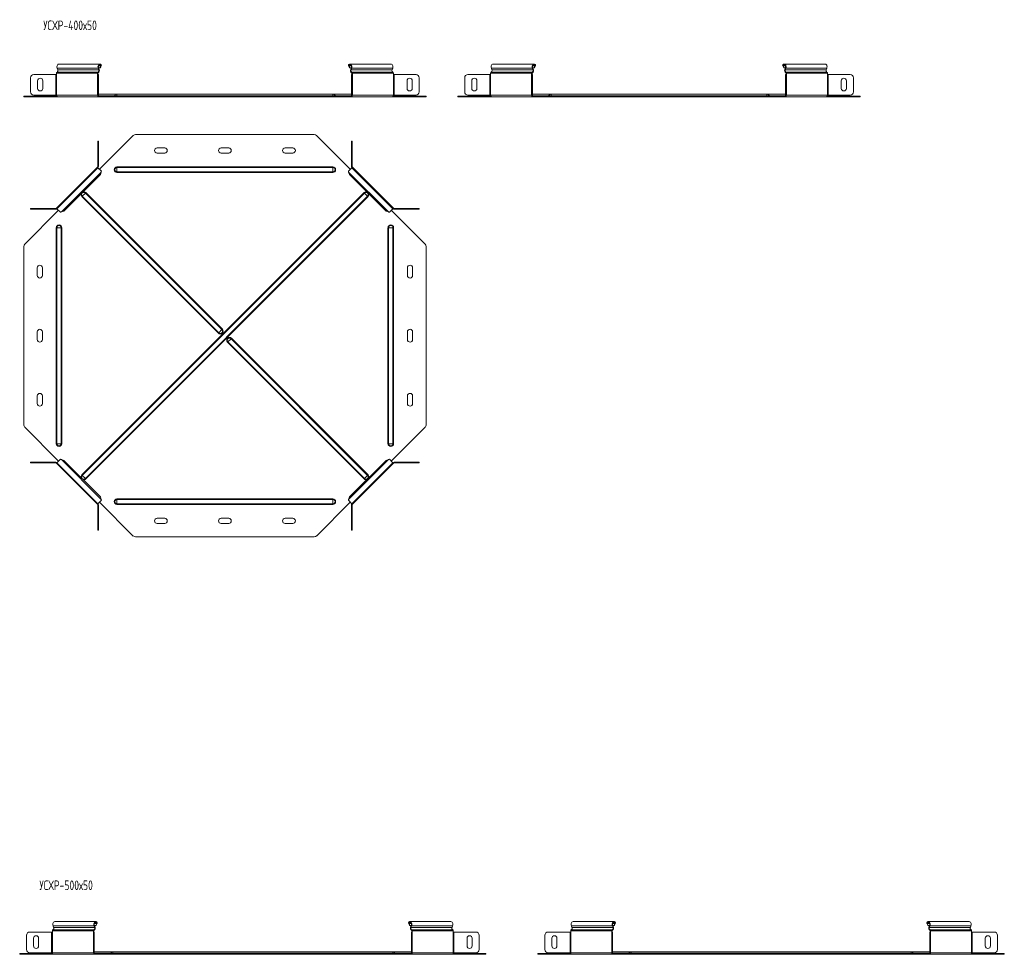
# Model space of a CAD drawing. Header units: millimetres. Extents: x -209 to 1502, y -8151 to 292.
# Tile 2 of 7: x -175 to 1363, y -5811 to -4353. Entities that reach past the tile are written whole.
import ezdxf

# ---------------------------------------------------------------- set-up
doc = ezdxf.new("R2010")
doc.units = ezdxf.units.MM
doc.styles.add('SLDTEXTSTYLE3', font='TXT', dxfattribs={"width": 0.7, "bigfont": 'bigfont'})

msp = doc.modelspace()

# ---------------------------------------------------------------- linework, layer by layer
at = {"color": 7, "linetype": 'Continuous', "lineweight": 15}
for p, q in [((-49.2, -4421.9), (-113.3, -4421.9)), ((-48, -4424.7), (-49.4, -4428)), ((-47.3, -4424.2), (-48.7, -4427.5)), ((-48, -4424.7), (-47.3, -4424.2)), ((-47.1, -4423.1), (-47.5, -4423.8)), ((338.7, -4423.1), (339.2, -4423.8)), ((339.6, -4424.7), (339, -4424.2)), ((340.4, -4427.5), (339, -4424.2)), ((341, -4428), (339.6, -4424.7)), ((404.9, -4421.9), (340.9, -4421.9)), ((628.6, -4421.9), (564.6, -4421.9)), ((628.5, -4428), (629.9, -4424.7)), ((629.1, -4427.5), (630.5, -4424.2)), ((629.9, -4424.7), (630.5, -4424.2)), ((630.8, -4423.1), (630.3, -4423.8)), ((1016.5, -4423.1), (1017, -4423.8)), ((1017.4, -4424.7), (1016.8, -4424.2)), ((1018.2, -4427.5), (1016.8, -4424.2)), ((1018.8, -4428), (1017.4, -4424.7)), ((1082.7, -4421.9), (1018.7, -4421.9)), ((-152.6, -4438.2), (-118.2, -4438.2)), ((-118.2, -4438.2), (-117.2, -4438.2)), ((-117.2, -4436.2), (-117.2, -4438.2)), ((-116.1, -4428.5), (-115.2, -4430.9)), ((-53.1, -4438.2), (-53.1, -4436.2)), ((-53.1, -4438.2), (-52.7, -4438.2)), ((-52.7, -4443.2), (-52.7, -4438.2)), ((-52.7, -4438.2), (-51.7, -4438.2)), ((-52.4, -4438.2), (-52.4, -4436.2)), ((-51.1, -4430.9), (-52, -4428.5)), ((-51.7, -4438.2), (-51.7, -4443.2)), ((-50.5, -4430.4), (-51.4, -4428)), ((-49.4, -4428), (-51.4, -4428)), ((-48.7, -4427.5), (-49.4, -4428)), ((341, -4428), (340.4, -4427.5)), ((343.1, -4428), (341, -4428)), ((343, -4428), (342.2, -4430.4)), ((343.7, -4428.5), (342.8, -4430.9)), ((343.3, -4438.2), (344.3, -4438.2)), ((343.3, -4443.2), (343.3, -4438.2)), ((344, -4436.2), (344, -4438.2)), ((344.3, -4438.2), (344.3, -4443.2)), ((344.3, -4438.2), (344.8, -4438.2)), ((344.8, -4436.2), (344.8, -4438.2)), ((406.8, -4430.9), (407.7, -4428.5)), ((408.8, -4438.2), (408.8, -4436.2)), ((408.8, -4438.2), (409.8, -4438.2)), ((409.8, -4438.2), (444.2, -4438.2)), ((559.6, -4438.2), (525.2, -4438.2)), ((560.7, -4438.2), (559.6, -4438.2)), ((560.7, -4438.2), (560.7, -4436.2)), ((562.7, -4430.9), (561.8, -4428.5)), ((624.7, -4436.2), (624.7, -4438.2)), ((625.1, -4438.2), (624.7, -4438.2)), ((626.1, -4438.2), (625.1, -4438.2)), ((625.1, -4438.2), (625.1, -4443.2)), ((625.4, -4436.2), (625.4, -4438.2)), ((625.8, -4428.5), (626.7, -4430.9)), ((626.1, -4443.2), (626.1, -4438.2)), ((626.4, -4428), (627.3, -4430.4)), ((626.4, -4428), (628.5, -4428)), ((628.5, -4428), (629.1, -4427.5)), ((1018.8, -4428), (1018.2, -4427.5)), ((1020.9, -4428), (1018.8, -4428)), ((1020.9, -4428), (1020, -4430.4)), ((1021.5, -4428.5), (1020.6, -4430.9)), ((1021.1, -4438.2), (1022.1, -4438.2)), ((1021.1, -4443.2), (1021.1, -4438.2)), ((1021.9, -4436.2), (1021.9, -4438.2)), ((1022.1, -4438.2), (1022.1, -4443.2)), ((1022.1, -4438.2), (1022.6, -4438.2)), ((1022.6, -4436.2), (1022.6, -4438.2)), ((1084.6, -4430.9), (1085.5, -4428.5)), ((1086.6, -4438.2), (1086.6, -4436.2)), ((1086.6, -4438.2), (1087.7, -4438.2)), ((1087.7, -4438.2), (1122.1, -4438.2)), ((-157.6, -4465.4), (-157.6, -4443.2)), ((-146.6, -4447.9), (-146.6, -4459.9)), ((-138.6, -4459.9), (-138.6, -4447.9)), ((-52.7, -4443.2), (-52.7, -4465.4)), ((-51.7, -4443.2), (-51.7, -4465.4)), ((343.3, -4465.4), (343.3, -4443.2)), ((344.3, -4465.4), (344.3, -4443.2)), ((430.2, -4447.9), (430.2, -4459.9)), ((438.2, -4459.9), (438.2, -4447.9)), ((449.2, -4443.2), (449.2, -4465.4)), ((520.2, -4443.2), (520.2, -4465.4)), ((531.2, -4459.9), (531.2, -4447.9)), ((539.2, -4447.9), (539.2, -4459.9)), ((625.1, -4465.4), (625.1, -4443.2)), ((626.1, -4465.4), (626.1, -4443.2)), ((1021.1, -4465.4), (1021.1, -4443.2)), ((1022.1, -4465.4), (1022.1, -4443.2)), ((1108.1, -4447.9), (1108.1, -4459.9)), ((1116.1, -4459.9), (1116.1, -4447.9)), ((1127.1, -4443.2), (1127.1, -4465.4)), ((-168.2, -4472.9), (-168.2, -4471.9)), ((-168.2, -4471.9), (-166.7, -4471.9)), ((-166.7, -4472.9), (-168.2, -4472.9)), ((-166.7, -4471.9), (-116.8, -4471.9)), ((-166.7, -4472.9), (-115.4, -4472.9)), ((-118.2, -4470.4), (-152.6, -4470.4)), ((-117.2, -4470.4), (-118.2, -4470.4)), ((-115.4, -4472.9), (-51.4, -4472.9)), ((-52.7, -4470.4), (-53.1, -4470.4)), ((-52.7, -4470.4), (-52.7, -4465.4)), ((-51.7, -4470.4), (-52.7, -4470.4)), ((-51.7, -4465.4), (-51.7, -4470.4)), ((-22.7, -4468.9), (-51.7, -4468.9)), ((-51.4, -4471.9), (-49.9, -4471.9)), ((-51.4, -4472.9), (-49.9, -4472.9)), ((-49.9, -4471.9), (-49.9, -4472.9)), ((-49.9, -4471.9), (2.8, -4471.9)), ((-49.9, -4472.9), (2.8, -4472.9)), ((314.3, -4468.9), (-22.7, -4468.9)), ((2.8, -4471.9), (6.3, -4471.9)), ((6.3, -4472.9), (2.8, -4472.9)), ((6.3, -4471.9), (285.3, -4471.9)), ((6.3, -4472.9), (285.3, -4472.9)), ((285.3, -4471.9), (288.8, -4471.9)), ((288.8, -4472.9), (285.3, -4472.9)), ((288.8, -4471.9), (341.6, -4471.9)), ((288.8, -4472.9), (341.6, -4472.9)), ((343.3, -4468.9), (314.3, -4468.9)), ((341.6, -4471.9), (341.6, -4472.9)), ((341.6, -4471.9), (343, -4471.9)), ((341.6, -4472.9), (343, -4472.9)), ((343, -4472.9), (407, -4472.9)), ((343.3, -4470.4), (343.3, -4465.4)), ((344.3, -4470.4), (343.3, -4470.4)), ((344.3, -4465.4), (344.3, -4470.4)), ((344.8, -4470.4), (344.3, -4470.4)), ((407, -4472.9), (458.4, -4472.9)), ((408.4, -4471.9), (458.4, -4471.9)), ((409.8, -4470.4), (408.8, -4470.4)), ((444.2, -4470.4), (409.8, -4470.4)), ((458.4, -4471.9), (459.8, -4471.9)), ((459.8, -4472.9), (458.4, -4472.9)), ((459.8, -4471.9), (459.8, -4472.9)), ((509.6, -4471.9), (509.6, -4472.9)), ((511.1, -4471.9), (509.6, -4471.9)), ((509.6, -4472.9), (511.1, -4472.9)), ((561, -4471.9), (511.1, -4471.9)), ((562.4, -4472.9), (511.1, -4472.9)), ((525.2, -4470.4), (559.6, -4470.4)), ((559.6, -4470.4), (560.7, -4470.4)), ((626.5, -4472.9), (562.4, -4472.9)), ((624.7, -4470.4), (625.1, -4470.4)), ((625.1, -4465.4), (625.1, -4470.4)), ((625.1, -4470.4), (626.1, -4470.4)), ((626.1, -4470.4), (626.1, -4465.4)), ((655.1, -4468.9), (626.1, -4468.9)), ((627.9, -4471.9), (626.5, -4471.9)), ((627.9, -4472.9), (626.5, -4472.9)), ((627.9, -4471.9), (627.9, -4472.9)), ((680.6, -4471.9), (627.9, -4471.9)), ((680.6, -4472.9), (627.9, -4472.9)), ((992.1, -4468.9), (655.1, -4468.9)), ((684.2, -4471.9), (680.6, -4471.9)), ((680.6, -4472.9), (684.2, -4472.9)), ((684.2, -4471.9), (963.1, -4471.9)), ((684.2, -4472.9), (963.1, -4472.9)), ((963.1, -4471.9), (966.7, -4471.9)), ((966.7, -4472.9), (963.1, -4472.9)), ((966.7, -4471.9), (1019.4, -4471.9)), ((966.7, -4472.9), (1019.4, -4472.9)), ((1021.1, -4468.9), (992.1, -4468.9)), ((1019.4, -4471.9), (1019.4, -4472.9)), ((1019.4, -4471.9), (1020.8, -4471.9)), ((1019.4, -4472.9), (1020.8, -4472.9)), ((1020.8, -4472.9), (1084.8, -4472.9)), ((1021.1, -4470.4), (1021.1, -4465.4)), ((1022.1, -4470.4), (1021.1, -4470.4)), ((1022.1, -4465.4), (1022.1, -4470.4)), ((1022.6, -4470.4), (1022.1, -4470.4)), ((1084.8, -4472.9), (1136.2, -4472.9)), ((1086.3, -4471.9), (1136.2, -4471.9)), ((1087.7, -4470.4), (1086.6, -4470.4)), ((1122.1, -4470.4), (1087.7, -4470.4)), ((1136.2, -4471.9), (1137.6, -4471.9)), ((1137.6, -4472.9), (1136.2, -4472.9)), ((1137.6, -4471.9), (1137.6, -4472.9)), ((-49.9, -4586), (2.8, -4533.3)), ((6.3, -4531.8), (285.3, -4531.8)), ((288.8, -4533.3), (341.6, -4586)), ((-52.7, -4542.4), (-52.7, -4547.4)), ((-51.7, -4542.4), (-52.7, -4542.4)), ((-52.7, -4581.8), (-52.7, -4547.4)), ((-51.7, -4547.4), (-51.7, -4542.4)), ((-51.7, -4581.8), (-51.7, -4547.4)), ((344.3, -4542.4), (343.3, -4542.4)), ((343.3, -4542.4), (343.3, -4547.4)), ((343.3, -4547.4), (343.3, -4581.8)), ((344.3, -4547.4), (344.3, -4542.4)), ((344.3, -4547.4), (344.3, -4581.8)), ((51.8, -4552.8), (39.8, -4552.8)), ((39.8, -4560.8), (51.8, -4560.8)), ((151.8, -4552.8), (139.8, -4552.8)), ((139.8, -4560.8), (151.8, -4560.8)), ((251.8, -4552.8), (239.8, -4552.8)), ((239.8, -4560.8), (251.8, -4560.8)), ((-53.1, -4582.9), (-117.2, -4646.9)), ((-52.4, -4583.6), (-116.5, -4647.6)), ((-48.7, -4594.3), (-105.7, -4651.3)), ((-52.4, -4583.6), (-53.1, -4582.9)), ((-47.1, -4588.9), (-52.4, -4583.6)), ((-47.3, -4590.5), (-48.7, -4594.3)), ((344, -4583.6), (338.7, -4588.9)), ((340.4, -4594.3), (339, -4590.5)), ((397.3, -4651.3), (340.4, -4594.3)), ((344.8, -4582.9), (344, -4583.6)), ((408.1, -4647.6), (344, -4583.6)), ((408.8, -4646.9), (344.8, -4582.9)), ((-166.7, -4702.8), (-114, -4650.1)), ((-157.6, -4647.3), (-157.6, -4648.3)), ((-152.6, -4647.3), (-157.6, -4647.3)), ((-157.6, -4648.3), (-152.6, -4648.3)), ((-152.6, -4647.3), (-118.2, -4647.3)), ((-152.6, -4648.3), (-118.2, -4648.3)), ((-117.2, -4646.9), (-116.2, -4647.8)), ((-116.5, -4647.6), (-111.1, -4653)), ((-105.7, -4651.3), (-109.5, -4652.7)), ((401.2, -4652.7), (397.3, -4651.3)), ((402.7, -4653), (408.1, -4647.6)), ((405.6, -4650.1), (458.4, -4702.8)), ((408.1, -4647.6), (408.8, -4646.9)), ((409.8, -4647.3), (444.2, -4647.3)), ((409.8, -4648.3), (444.2, -4648.3)), ((449.2, -4647.3), (444.2, -4647.3)), ((444.2, -4648.3), (449.2, -4648.3)), ((449.2, -4648.3), (449.2, -4647.3)), ((-168.2, -4706.4), (-168.2, -4985.3)), ((459.8, -4985.3), (459.8, -4706.4)), ((-147.2, -4739.8), (-147.2, -4751.8)), ((-139.2, -4751.8), (-139.2, -4739.8)), ((430.8, -4739.8), (430.8, -4751.8)), ((438.8, -4751.8), (438.8, -4739.8)), ((-147.2, -4839.8), (-147.2, -4851.8)), ((-139.2, -4851.8), (-139.2, -4839.8)), ((430.8, -4839.8), (430.8, -4851.8)), ((438.8, -4851.8), (438.8, -4839.8)), ((-147.2, -4939.8), (-147.2, -4951.8)), ((-139.2, -4951.8), (-139.2, -4939.8)), ((430.8, -4939.8), (430.8, -4951.8)), ((438.8, -4951.8), (438.8, -4939.8)), ((-166.7, -4988.8), (-114, -5041.6)), ((405.6, -5041.6), (458.4, -4988.8)), ((-116.5, -5044.1), (-111.1, -5038.7)), ((-105.7, -5040.4), (-109.5, -5039)), ((-48.7, -5097.3), (-105.7, -5040.4)), ((397.3, -5040.4), (340.4, -5097.3)), ((401.2, -5039), (397.3, -5040.4)), ((402.7, -5038.7), (408.1, -5044.1)), ((-157.6, -5044.3), (-157.6, -5043.3)), ((-157.6, -5043.3), (-152.6, -5043.3)), ((-152.6, -5044.3), (-157.6, -5044.3)), ((-152.6, -5043.3), (-118.2, -5043.3)), ((-152.6, -5044.3), (-118.2, -5044.3)), ((-117.2, -5044.8), (-116.2, -5043.9)), ((-53.1, -5108.8), (-117.2, -5044.8)), ((-116.5, -5044.1), (-52.4, -5108.1)), ((344, -5108.1), (408.1, -5044.1)), ((408.8, -5044.8), (344.8, -5108.8)), ((408.1, -5044.1), (408.8, -5044.8)), ((409.8, -5043.3), (444.2, -5043.3)), ((409.8, -5044.3), (444.2, -5044.3)), ((444.2, -5043.3), (449.2, -5043.3)), ((449.2, -5044.3), (444.2, -5044.3)), ((449.2, -5043.3), (449.2, -5044.3)), ((-47.1, -5102.7), (-52.4, -5108.1)), ((-47.3, -5101.2), (-48.7, -5097.3)), ((344, -5108.1), (338.7, -5102.7)), ((340.4, -5097.3), (339, -5101.2)), ((-52.4, -5108.1), (-53.1, -5108.8)), ((-52.7, -5109.9), (-52.7, -5144.2)), ((-51.7, -5109.9), (-51.7, -5144.2)), ((-49.9, -5105.6), (2.8, -5158.4)), ((288.8, -5158.4), (341.6, -5105.6)), ((343.3, -5144.2), (343.3, -5109.9)), ((344.8, -5108.8), (344, -5108.1)), ((344.3, -5144.2), (344.3, -5109.9)), ((51.8, -5130.8), (39.8, -5130.8)), ((151.8, -5130.8), (139.8, -5130.8)), ((251.8, -5130.8), (239.8, -5130.8)), ((-52.7, -5149.2), (-52.7, -5144.2)), ((-51.7, -5149.2), (-52.7, -5149.2)), ((-51.7, -5144.2), (-51.7, -5149.2)), ((39.8, -5138.8), (51.8, -5138.8)), ((139.8, -5138.8), (151.8, -5138.8)), ((239.8, -5138.8), (251.8, -5138.8)), ((343.3, -5149.2), (343.3, -5144.2)), ((344.3, -5149.2), (343.3, -5149.2)), ((344.3, -5144.2), (344.3, -5149.2)), ((6.3, -5159.8), (285.3, -5159.8)), ((-55.7, -5760.2), (-119.7, -5760.2)), ((-54.4, -5763.1), (-55.8, -5766.3)), ((-53.8, -5762.6), (-55.2, -5765.9)), ((-54.4, -5763.1), (-53.8, -5762.6)), ((-53.5, -5761.4), (-54, -5762.2)), ((432.2, -5761.4), (432.7, -5762.2)), ((433.2, -5763.1), (432.5, -5762.6)), ((433.9, -5765.9), (432.5, -5762.6)), ((434.6, -5766.3), (433.2, -5763.1)), ((498.5, -5760.2), (434.4, -5760.2)), ((753.6, -5760.2), (689.6, -5760.2)), ((753.5, -5766.3), (754.8, -5763.1)), ((754.1, -5765.9), (755.5, -5762.6)), ((754.8, -5763.1), (755.5, -5762.6)), ((755.8, -5761.4), (755.3, -5762.2)), ((1241.5, -5761.4), (1242, -5762.2)), ((1242.4, -5763.1), (1241.8, -5762.6)), ((1243.2, -5765.9), (1241.8, -5762.6)), ((1243.8, -5766.3), (1242.4, -5763.1)), ((1307.7, -5760.2), (1243.7, -5760.2)), ((-159, -5776.5), (-124.7, -5776.5)), ((-124.7, -5776.5), (-123.6, -5776.5)), ((-123.6, -5774.5), (-123.6, -5776.5)), ((-122.5, -5766.8), (-121.6, -5769.2)), ((-59.6, -5776.5), (-59.6, -5774.5)), ((-59.6, -5776.5), (-59.1, -5776.5)), ((-59.1, -5781.5), (-59.1, -5776.5)), ((-59.1, -5776.5), (-58.1, -5776.5)), ((-58.9, -5776.5), (-58.9, -5774.5)), ((-57.6, -5769.2), (-58.5, -5766.8)), ((-58.1, -5776.5), (-58.1, -5781.5)), ((-55.8, -5766.3), (-57.9, -5766.3)), ((-57, -5768.7), (-57.9, -5766.4)), ((-55.2, -5765.9), (-55.8, -5766.3)), ((434.6, -5766.3), (433.9, -5765.9)), ((436.6, -5766.3), (434.6, -5766.3)), ((436.6, -5766.4), (435.7, -5768.7)), ((437.2, -5766.8), (436.3, -5769.2)), ((436.9, -5776.5), (437.9, -5776.5)), ((436.9, -5781.5), (436.9, -5776.5)), ((437.6, -5774.5), (437.6, -5776.5)), ((437.9, -5776.5), (437.9, -5781.5)), ((437.9, -5776.5), (438.3, -5776.5)), ((438.3, -5774.5), (438.3, -5776.5)), ((500.4, -5769.2), (501.3, -5766.8)), ((502.4, -5776.5), (502.4, -5774.5)), ((502.4, -5776.5), (503.4, -5776.5)), ((503.4, -5776.5), (537.8, -5776.5)), ((684.6, -5776.5), (650.2, -5776.5)), ((685.7, -5776.5), (684.6, -5776.5)), ((685.7, -5776.5), (685.7, -5774.5)), ((687.6, -5769.2), (686.7, -5766.8)), ((749.7, -5774.5), (749.7, -5776.5)), ((750.1, -5776.5), (749.7, -5776.5)), ((751.1, -5776.5), (750.1, -5776.5)), ((750.1, -5776.5), (750.1, -5781.5)), ((750.4, -5774.5), (750.4, -5776.5)), ((750.8, -5766.8), (751.7, -5769.2)), ((751.1, -5781.5), (751.1, -5776.5)), ((751.4, -5766.3), (753.5, -5766.3)), ((751.4, -5766.4), (752.3, -5768.7)), ((753.5, -5766.3), (754.1, -5765.9)), ((1243.8, -5766.3), (1243.2, -5765.9)), ((1245.9, -5766.3), (1243.8, -5766.3)), ((1245.9, -5766.4), (1245, -5768.7)), ((1246.5, -5766.8), (1245.6, -5769.2)), ((1246.1, -5776.5), (1247.1, -5776.5)), ((1246.1, -5781.5), (1246.1, -5776.5)), ((1246.9, -5774.5), (1246.9, -5776.5)), ((1247.1, -5776.5), (1247.1, -5781.5)), ((1247.1, -5776.5), (1247.6, -5776.5)), ((1247.6, -5774.5), (1247.6, -5776.5)), ((1309.6, -5769.2), (1310.5, -5766.8)), ((1311.6, -5776.5), (1311.6, -5774.5)), ((1311.6, -5776.5), (1312.7, -5776.5)), ((1312.7, -5776.5), (1347, -5776.5)), ((-164, -5803.7), (-164, -5781.5)), ((-153, -5786.2), (-153, -5798.2)), ((-145, -5798.2), (-145, -5786.2)), ((-59.1, -5781.5), (-59.1, -5803.7)), ((-58.1, -5781.5), (-58.1, -5803.7)), ((436.9, -5803.7), (436.9, -5781.5)), ((437.9, -5803.7), (437.9, -5781.5)), ((523.8, -5786.2), (523.8, -5798.2)), ((531.8, -5798.2), (531.8, -5786.2)), ((542.8, -5781.5), (542.8, -5803.7)), ((645.2, -5781.5), (645.2, -5803.7)), ((656.2, -5798.2), (656.2, -5786.2)), ((664.2, -5786.2), (664.2, -5798.2)), ((750.1, -5803.7), (750.1, -5781.5)), ((751.1, -5803.7), (751.1, -5781.5)), ((1246.1, -5803.7), (1246.1, -5781.5)), ((1247.1, -5803.7), (1247.1, -5781.5)), ((1333, -5786.2), (1333, -5798.2)), ((1341, -5798.2), (1341, -5786.2)), ((1352, -5781.5), (1352, -5803.7)), ((-174.6, -5811.2), (-174.6, -5810.2)), ((-174.6, -5810.2), (-173.2, -5810.2)), ((-173.2, -5810.2), (-123.2, -5810.2)), ((-124.7, -5808.7), (-159, -5808.7)), ((-123.6, -5808.7), (-124.7, -5808.7)), ((-59.1, -5808.7), (-59.6, -5808.7)), ((-59.1, -5808.7), (-59.1, -5803.7)), ((-58.1, -5808.7), (-59.1, -5808.7)), ((-58.1, -5803.7), (-58.1, -5808.7)), ((-29.1, -5807.2), (-58.1, -5807.2)), ((-57.8, -5810.2), (-56.4, -5810.2)), ((-56.4, -5810.2), (-56.4, -5811.2)), ((-56.4, -5810.2), (-3.6, -5810.2)), ((407.9, -5807.2), (-29.1, -5807.2)), ((-3.6, -5810.2), (-0.1, -5810.2)), ((-0.1, -5810.2), (378.9, -5810.2)), ((378.9, -5810.2), (382.4, -5810.2)), ((382.4, -5810.2), (435.1, -5810.2)), ((436.9, -5807.2), (407.9, -5807.2)), ((435.1, -5810.2), (435.1, -5811.2)), ((435.1, -5810.2), (436.6, -5810.2)), ((436.9, -5808.7), (436.9, -5803.7)), ((437.9, -5808.7), (436.9, -5808.7)), ((437.9, -5803.7), (437.9, -5808.7)), ((438.3, -5808.7), (437.9, -5808.7)), ((502, -5810.2), (551.9, -5810.2)), ((503.4, -5808.7), (502.4, -5808.7)), ((537.8, -5808.7), (503.4, -5808.7)), ((551.9, -5810.2), (553.4, -5810.2)), ((553.4, -5810.2), (553.4, -5811.2)), ((634.6, -5810.2), (634.6, -5811.2)), ((636.1, -5810.2), (634.6, -5810.2)), ((686, -5810.2), (636.1, -5810.2)), ((650.2, -5808.7), (684.6, -5808.7)), ((684.6, -5808.7), (685.7, -5808.7)), ((749.7, -5808.7), (750.1, -5808.7)), ((750.1, -5803.7), (750.1, -5808.7)), ((750.1, -5808.7), (751.1, -5808.7)), ((751.1, -5808.7), (751.1, -5803.7)), ((780.1, -5807.2), (751.1, -5807.2)), ((752.9, -5810.2), (751.5, -5810.2)), ((752.9, -5810.2), (752.9, -5811.2)), ((805.6, -5810.2), (752.9, -5810.2)), ((1217.1, -5807.2), (780.1, -5807.2)), ((809.2, -5810.2), (805.6, -5810.2)), ((809.2, -5810.2), (1188.1, -5810.2)), ((1188.1, -5810.2), (1191.6, -5810.2)), ((1191.6, -5810.2), (1244.4, -5810.2)), ((1246.1, -5807.2), (1217.1, -5807.2)), ((1244.4, -5810.2), (1244.4, -5811.2)), ((1244.4, -5810.2), (1245.8, -5810.2)), ((1246.1, -5808.7), (1246.1, -5803.7)), ((1247.1, -5808.7), (1246.1, -5808.7)), ((1247.1, -5803.7), (1247.1, -5808.7)), ((1247.6, -5808.7), (1247.1, -5808.7)), ((1311.3, -5810.2), (1361.2, -5810.2)), ((1312.7, -5808.7), (1311.6, -5808.7)), ((1347, -5808.7), (1312.7, -5808.7)), ((1361.2, -5810.2), (1362.6, -5810.2)), ((1362.6, -5810.2), (1362.6, -5811.2)), ((-173.2, -5811.2), (-174.6, -5811.2)), ((-173.2, -5811.2), (-121.8, -5811.2)), ((-121.8, -5811.2), (-57.8, -5811.2)), ((-57.8, -5811.2), (-56.4, -5811.2)), ((-56.4, -5811.2), (-3.6, -5811.2)), ((-0.1, -5811.2), (-3.6, -5811.2)), ((-0.1, -5811.2), (378.9, -5811.2)), ((382.4, -5811.2), (378.9, -5811.2)), ((382.4, -5811.2), (435.1, -5811.2)), ((435.1, -5811.2), (436.6, -5811.2)), ((436.6, -5811.2), (500.6, -5811.2)), ((500.6, -5811.2), (551.9, -5811.2)), ((553.4, -5811.2), (551.9, -5811.2)), ((634.6, -5811.2), (636.1, -5811.2)), ((687.4, -5811.2), (636.1, -5811.2)), ((751.5, -5811.2), (687.4, -5811.2)), ((752.9, -5811.2), (751.5, -5811.2)), ((805.6, -5811.2), (752.9, -5811.2)), ((805.6, -5811.2), (809.2, -5811.2)), ((809.2, -5811.2), (1188.1, -5811.2)), ((1191.6, -5811.2), (1188.1, -5811.2)), ((1191.6, -5811.2), (1244.4, -5811.2)), ((1244.4, -5811.2), (1245.8, -5811.2)), ((1245.8, -5811.2), (1309.8, -5811.2)), ((1309.8, -5811.2), (1361.2, -5811.2)), ((1362.6, -5811.2), (1361.2, -5811.2))]:
    msp.add_line(p, q, dxfattribs=at)
at = {"color": 7, "linetype": 'Continuous', "lineweight": 0}
for p, q in [((-48, -4424.7), (-51.4, -4424.7)), ((343, -4424.7), (339.6, -4424.7)), ((626.4, -4424.7), (629.9, -4424.7)), ((1020.9, -4424.7), (1017.4, -4424.7)), ((-118.2, -4438.2), (-118.2, -4470.4)), ((-53.1, -4436.2), (-117.2, -4436.2)), ((-117.2, -4470.4), (-117.2, -4438.2)), ((-52.2, -4434.4), (-116.2, -4434.4)), ((-52, -4428.5), (-116.1, -4428.5)), ((-51.1, -4430.9), (-115.2, -4430.9)), ((-53.1, -4436.2), (-52.4, -4436.2)), ((-53.1, -4470.4), (-53.1, -4438.2)), ((-52.2, -4434.4), (-52, -4435.4)), ((-52, -4428.5), (-51.4, -4428)), ((-51.1, -4430.9), (-50.5, -4430.4)), ((342.8, -4430.9), (342.2, -4430.4)), ((406.8, -4430.9), (342.8, -4430.9)), ((343.7, -4428.5), (343, -4428)), ((343.8, -4434.4), (343.6, -4435.4)), ((407.7, -4428.5), (343.7, -4428.5)), ((407.9, -4434.4), (343.8, -4434.4)), ((344.8, -4436.2), (344, -4436.2)), ((408.8, -4436.2), (344.8, -4436.2)), ((344.8, -4470.4), (344.8, -4438.2)), ((408.8, -4470.4), (408.8, -4438.2)), ((409.8, -4470.4), (409.8, -4438.2)), ((559.6, -4470.4), (559.6, -4438.2)), ((560.7, -4436.2), (624.7, -4436.2)), ((560.7, -4470.4), (560.7, -4438.2)), ((561.6, -4434.4), (625.6, -4434.4)), ((561.8, -4428.5), (625.8, -4428.5)), ((562.7, -4430.9), (626.7, -4430.9)), ((624.7, -4436.2), (625.4, -4436.2)), ((624.7, -4470.4), (624.7, -4438.2)), ((625.6, -4434.4), (625.8, -4435.4)), ((625.8, -4428.5), (626.4, -4428)), ((626.7, -4430.9), (627.3, -4430.4)), ((1020.6, -4430.9), (1020, -4430.4)), ((1084.6, -4430.9), (1020.6, -4430.9)), ((1021.5, -4428.5), (1020.9, -4428)), ((1085.5, -4428.5), (1021.5, -4428.5)), ((1021.7, -4434.4), (1021.5, -4435.4)), ((1085.7, -4434.4), (1021.7, -4434.4)), ((1022.6, -4436.2), (1021.9, -4436.2)), ((1086.6, -4436.2), (1022.6, -4436.2)), ((1022.6, -4470.4), (1022.6, -4438.2)), ((1086.6, -4470.4), (1086.6, -4438.2)), ((1087.7, -4470.4), (1087.7, -4438.2)), ((-51.7, -4443.2), (-52.7, -4443.2)), ((344.3, -4443.2), (343.3, -4443.2)), ((625.1, -4443.2), (626.1, -4443.2)), ((1022.1, -4443.2), (1021.1, -4443.2)), ((-166.7, -4471.9), (-166.7, -4472.9)), ((-53.1, -4470.4), (-117.2, -4470.4)), ((-52.7, -4465.4), (-51.7, -4465.4)), ((-52.2, -4471.2), (-26.1, -4471.2)), ((-51.4, -4471.9), (-51.4, -4472.9)), ((-26.1, -4471.2), (-22.7, -4471.2)), ((-22.7, -4468.9), (-22.7, -4471.2)), ((314.3, -4471.2), (-22.7, -4471.2)), ((-22.7, -4471.2), (-22.7, -4471.9)), ((2.8, -4472.9), (2.8, -4471.9)), ((6.3, -4471.9), (6.3, -4472.9)), ((285.3, -4472.9), (285.3, -4471.9)), ((288.8, -4471.9), (288.8, -4472.9)), ((314.3, -4468.9), (314.3, -4471.2)), ((317.7, -4471.2), (314.3, -4471.2)), ((314.3, -4471.2), (314.3, -4471.9)), ((317.7, -4471.2), (343.9, -4471.2)), ((343, -4471.9), (343, -4472.9)), ((343.3, -4465.4), (344.3, -4465.4)), ((408.8, -4470.4), (344.8, -4470.4)), ((458.4, -4472.9), (458.4, -4471.9)), ((511.1, -4472.9), (511.1, -4471.9)), ((560.7, -4470.4), (624.7, -4470.4)), ((626.1, -4465.4), (625.1, -4465.4)), ((651.7, -4471.2), (625.6, -4471.2)), ((626.5, -4471.9), (626.5, -4472.9)), ((651.7, -4471.2), (655.1, -4471.2)), ((655.1, -4468.9), (655.1, -4471.2)), ((655.1, -4471.2), (655.1, -4471.9)), ((992.1, -4471.2), (655.1, -4471.2)), ((680.6, -4471.9), (680.6, -4472.9)), ((684.2, -4472.9), (684.2, -4471.9)), ((963.1, -4472.9), (963.1, -4471.9)), ((966.7, -4471.9), (966.7, -4472.9)), ((992.1, -4468.9), (992.1, -4471.2)), ((992.1, -4471.2), (992.1, -4471.9)), ((995.6, -4471.2), (992.1, -4471.2)), ((1021.7, -4471.2), (995.6, -4471.2)), ((1020.8, -4471.9), (1020.8, -4472.9)), ((1021.1, -4465.4), (1022.1, -4465.4)), ((1086.6, -4470.4), (1022.6, -4470.4)), ((1136.2, -4472.9), (1136.2, -4471.9)), ((-52.7, -4547.4), (-51.7, -4547.4)), ((343.3, -4547.4), (344.3, -4547.4)), ((-47.3, -4590.5), (-109.5, -4652.7)), ((-52.7, -4581.8), (-51.7, -4581.8)), ((-22.7, -4583.4), (-22.7, -4582.5)), ((-22.7, -4582.5), (314.3, -4582.5)), ((-22.7, -4590.3), (-22.7, -4583.4)), ((-22.7, -4583.4), (314.3, -4583.4)), ((-22.7, -4590.3), (314.3, -4590.3)), ((-22.7, -4591.2), (-22.7, -4590.3)), ((-22.7, -4591.2), (314.3, -4591.2)), ((314.3, -4583.4), (314.3, -4582.5)), ((314.3, -4590.3), (314.3, -4583.4)), ((314.3, -4591.2), (314.3, -4590.3)), ((401.2, -4652.7), (339, -4590.5)), ((344.3, -4581.8), (343.3, -4581.8)), ((-77.6, -5063.1), (363.1, -4622.4)), ((-72.1, -4623.1), (-77, -4627.9)), ((-77, -5063.8), (363.7, -4623.1)), ((-71.4, -4622.4), (-72.1, -4623.1)), ((141.2, -4836.3), (-72.1, -4623.1)), ((141.8, -4835.7), (-71.4, -4622.4)), ((363.7, -4623.1), (363.1, -4622.4)), ((368.6, -4627.9), (363.7, -4623.1)), ((-77, -4627.9), (-77.6, -4628.6)), ((135.7, -4841.9), (-77.6, -4628.6)), ((136.3, -4841.2), (-77, -4627.9)), ((-72.1, -5068.6), (368.6, -4627.9)), ((-71.4, -5069.3), (369.3, -4628.6)), ((369.3, -4628.6), (368.6, -4627.9)), ((-152.6, -4648.3), (-152.6, -4647.3)), ((-118.2, -4647.3), (-118.2, -4648.3)), ((409.8, -4647.3), (409.8, -4648.3)), ((444.2, -4647.3), (444.2, -4648.3)), ((-116.6, -4677.3), (-117.6, -4677.3)), ((-117.6, -5014.3), (-117.6, -4677.3)), ((-109.8, -4677.3), (-116.6, -4677.3)), ((-116.6, -5014.3), (-116.6, -4677.3)), ((-109.8, -5014.3), (-109.8, -4677.3)), ((-108.8, -4677.3), (-109.8, -4677.3)), ((-108.8, -5014.3), (-108.8, -4677.3)), ((400.4, -4677.3), (401.4, -4677.3)), ((400.4, -4677.3), (400.4, -5014.3)), ((401.4, -4677.3), (408.2, -4677.3)), ((401.4, -4677.3), (401.4, -5014.3)), ((408.2, -4677.3), (408.2, -5014.3)), ((408.2, -4677.3), (409.2, -4677.3)), ((409.2, -4677.3), (409.2, -5014.3)), ((136.3, -4841.2), (135.7, -4841.9)), ((141.2, -4836.3), (136.3, -4841.2)), ((141.8, -4835.7), (141.2, -4836.3)), ((149.8, -4856), (150.5, -4855.3)), ((149.8, -4856), (363.1, -5069.3)), ((150.5, -4855.3), (155.3, -4850.5)), ((150.5, -4855.3), (363.7, -5068.6)), ((155.3, -4850.5), (156, -4849.8)), ((155.3, -4850.5), (368.6, -5063.8)), ((156, -4849.8), (369.3, -5063.1)), ((-116.6, -5014.3), (-117.6, -5014.3)), ((-109.8, -5014.3), (-116.6, -5014.3)), ((-108.8, -5014.3), (-109.8, -5014.3)), ((400.4, -5014.3), (401.4, -5014.3)), ((401.4, -5014.3), (408.2, -5014.3)), ((408.2, -5014.3), (409.2, -5014.3)), ((-47.3, -5101.2), (-109.5, -5039)), ((401.2, -5039), (339, -5101.2)), ((-152.6, -5043.3), (-152.6, -5044.3)), ((-118.2, -5044.3), (-118.2, -5043.3)), ((409.8, -5044.3), (409.8, -5043.3)), ((444.2, -5044.3), (444.2, -5043.3)), ((-77, -5063.8), (-77.6, -5063.1)), ((-72.1, -5068.6), (-77, -5063.8)), ((-71.4, -5069.3), (-72.1, -5068.6)), ((363.1, -5069.3), (363.7, -5068.6)), ((363.7, -5068.6), (368.6, -5063.8)), ((368.6, -5063.8), (369.3, -5063.1)), ((314.3, -5100.5), (-22.7, -5100.5)), ((-22.7, -5100.5), (-22.7, -5101.4)), ((314.3, -5101.4), (-22.7, -5101.4)), ((-22.7, -5101.4), (-22.7, -5108.3)), ((314.3, -5100.5), (314.3, -5101.4)), ((314.3, -5101.4), (314.3, -5108.3)), ((-52.7, -5109.9), (-51.7, -5109.9)), ((314.3, -5108.3), (-22.7, -5108.3)), ((-22.7, -5108.3), (-22.7, -5109.2)), ((314.3, -5109.2), (-22.7, -5109.2)), ((314.3, -5108.3), (314.3, -5109.2)), ((344.3, -5109.9), (343.3, -5109.9)), ((-52.7, -5144.2), (-51.7, -5144.2)), ((343.3, -5144.2), (344.3, -5144.2)), ((-54.4, -5763.1), (-57.9, -5763.1)), ((436.6, -5763.1), (433.2, -5763.1)), ((751.4, -5763.1), (754.8, -5763.1)), ((1245.9, -5763.1), (1242.4, -5763.1)), ((-124.7, -5776.5), (-124.7, -5808.7)), ((-59.6, -5774.5), (-123.6, -5774.5)), ((-123.6, -5808.7), (-123.6, -5776.5)), ((-58.6, -5772.8), (-122.7, -5772.8)), ((-58.5, -5766.8), (-122.5, -5766.8)), ((-57.6, -5769.2), (-121.6, -5769.2)), ((-59.6, -5774.5), (-58.9, -5774.5)), ((-59.6, -5808.7), (-59.6, -5776.5)), ((-58.6, -5772.8), (-58.4, -5773.7)), ((-58.5, -5766.8), (-57.9, -5766.4)), ((-57.6, -5769.2), (-57, -5768.7)), ((436.3, -5769.2), (435.7, -5768.7)), ((500.4, -5769.2), (436.3, -5769.2)), ((437.2, -5766.8), (436.6, -5766.4)), ((501.3, -5766.8), (437.2, -5766.8)), ((437.4, -5772.8), (437.2, -5773.7)), ((501.4, -5772.8), (437.4, -5772.8)), ((438.3, -5774.5), (437.6, -5774.5)), ((502.4, -5774.5), (438.3, -5774.5)), ((438.3, -5808.7), (438.3, -5776.5)), ((502.4, -5808.7), (502.4, -5776.5)), ((503.4, -5808.7), (503.4, -5776.5)), ((684.6, -5808.7), (684.6, -5776.5)), ((685.7, -5774.5), (749.7, -5774.5)), ((685.7, -5808.7), (685.7, -5776.5)), ((686.6, -5772.8), (750.6, -5772.8)), ((686.7, -5766.8), (750.8, -5766.8)), ((687.6, -5769.2), (751.7, -5769.2)), ((749.7, -5774.5), (750.4, -5774.5)), ((749.7, -5808.7), (749.7, -5776.5)), ((750.6, -5772.8), (750.8, -5773.7)), ((750.8, -5766.8), (751.4, -5766.4)), ((751.7, -5769.2), (752.3, -5768.7)), ((1245.6, -5769.2), (1245, -5768.7)), ((1309.6, -5769.2), (1245.6, -5769.2)), ((1246.5, -5766.8), (1245.9, -5766.4)), ((1310.5, -5766.8), (1246.5, -5766.8)), ((1246.7, -5772.8), (1246.5, -5773.7)), ((1310.7, -5772.8), (1246.7, -5772.8)), ((1247.6, -5774.5), (1246.9, -5774.5)), ((1311.6, -5774.5), (1247.6, -5774.5)), ((1247.6, -5808.7), (1247.6, -5776.5)), ((1311.6, -5808.7), (1311.6, -5776.5)), ((1312.7, -5808.7), (1312.7, -5776.5)), ((-58.1, -5781.5), (-59.1, -5781.5)), ((437.9, -5781.5), (436.9, -5781.5)), ((750.1, -5781.5), (751.1, -5781.5)), ((1247.1, -5781.5), (1246.1, -5781.5)), ((-173.2, -5810.2), (-173.2, -5811.2)), ((-59.6, -5808.7), (-123.6, -5808.7)), ((-59.1, -5803.7), (-58.1, -5803.7)), ((-58.7, -5809.6), (-32.6, -5809.6)), ((-57.8, -5810.2), (-57.8, -5811.2)), ((-32.6, -5809.6), (-29.1, -5809.6)), ((-29.1, -5807.2), (-29.1, -5809.6)), ((-29.1, -5809.6), (-29.1, -5810.2)), ((407.9, -5809.6), (-29.1, -5809.6)), ((-3.6, -5811.2), (-3.6, -5810.2)), ((-0.1, -5810.2), (-0.1, -5811.2)), ((378.9, -5811.2), (378.9, -5810.2)), ((382.4, -5810.2), (382.4, -5811.2)), ((407.9, -5807.2), (407.9, -5809.6)), ((407.9, -5809.6), (407.9, -5810.2)), ((411.3, -5809.6), (407.9, -5809.6)), ((411.3, -5809.6), (437.4, -5809.6)), ((436.6, -5810.2), (436.6, -5811.2)), ((436.9, -5803.7), (437.9, -5803.7)), ((502.4, -5808.7), (438.3, -5808.7)), ((551.9, -5811.2), (551.9, -5810.2)), ((636.1, -5811.2), (636.1, -5810.2)), ((685.7, -5808.7), (749.7, -5808.7)), ((751.1, -5803.7), (750.1, -5803.7)), ((776.7, -5809.6), (750.6, -5809.6)), ((751.5, -5810.2), (751.5, -5811.2)), ((776.7, -5809.6), (780.1, -5809.6)), ((780.1, -5807.2), (780.1, -5809.6)), ((780.1, -5809.6), (780.1, -5810.2)), ((1217.1, -5809.6), (780.1, -5809.6)), ((805.6, -5810.2), (805.6, -5811.2)), ((809.2, -5811.2), (809.2, -5810.2)), ((1188.1, -5811.2), (1188.1, -5810.2)), ((1191.6, -5810.2), (1191.6, -5811.2)), ((1217.1, -5807.2), (1217.1, -5809.6)), ((1217.1, -5809.6), (1217.1, -5810.2)), ((1220.6, -5809.6), (1217.1, -5809.6)), ((1246.7, -5809.6), (1220.6, -5809.6)), ((1245.8, -5810.2), (1245.8, -5811.2)), ((1246.1, -5803.7), (1247.1, -5803.7)), ((1311.6, -5808.7), (1247.6, -5808.7)), ((1361.2, -5811.2), (1361.2, -5810.2))]:
    msp.add_line(p, q, dxfattribs=at)
at = {"color": 7, "linetype": 'Continuous', "lineweight": 15, "flags": 128}
for points in [[(-116.1, -4428.5), (-116.4, -4427.3), (-116.4, -4426), (-116.3, -4424.8), (-115.8, -4423.7), (-115.2, -4422.8), (-114.4, -4422.2), (-113.6, -4421.9), (-113.3, -4421.9)], [(-47.1, -4423.1), (-47.8, -4422.3), (-48.6, -4421.9), (-49.5, -4421.9), (-50.4, -4422.2), (-51.2, -4422.8), (-51.8, -4423.7), (-52.2, -4424.8), (-52.4, -4426), (-52.3, -4427.3), (-52, -4428.5)], [(-47.5, -4423.8), (-48.3, -4423.1), (-49.1, -4422.9), (-50, -4423), (-50.7, -4423.6), (-51.3, -4424.5), (-51.7, -4425.6), (-51.7, -4426.8), (-51.4, -4428)], [(343.7, -4428.5), (344, -4427.3), (344, -4426), (343.8, -4424.8), (343.4, -4423.7), (342.8, -4422.8), (342, -4422.2), (341.1, -4421.9), (340.3, -4421.9), (339.4, -4422.3), (338.7, -4423.1)], [(343, -4428), (343.3, -4426.8), (343.3, -4425.6), (343, -4424.5), (342.4, -4423.6), (341.6, -4423), (340.7, -4422.9), (339.9, -4423.1), (339.2, -4423.8)], [(404.9, -4421.9), (405.2, -4421.9), (406.1, -4422.2), (406.8, -4422.8), (407.5, -4423.7), (407.9, -4424.8), (408.1, -4426), (408, -4427.3), (407.7, -4428.5)], [(564.6, -4421.9), (564.3, -4421.9), (563.4, -4422.2), (562.6, -4422.8), (562, -4423.7), (561.6, -4424.8), (561.4, -4426), (561.4, -4427.3), (561.8, -4428.5)], [(625.8, -4428.5), (625.5, -4427.3), (625.4, -4426), (625.6, -4424.8), (626, -4423.7), (626.7, -4422.8), (627.4, -4422.2), (628.3, -4421.9), (629.2, -4421.9), (630, -4422.3), (630.8, -4423.1)], [(626.4, -4428), (626.1, -4426.8), (626.2, -4425.6), (626.5, -4424.5), (627.1, -4423.6), (627.9, -4423), (628.7, -4422.9), (629.6, -4423.1), (630.3, -4423.8)], [(1021.5, -4428.5), (1021.8, -4427.3), (1021.9, -4426), (1021.7, -4424.8), (1021.3, -4423.7), (1020.6, -4422.8), (1019.8, -4422.2), (1019, -4421.9), (1018.1, -4421.9), (1017.2, -4422.3), (1016.5, -4423.1)], [(1020.9, -4428), (1021.1, -4426.8), (1021.1, -4425.6), (1020.8, -4424.5), (1020.2, -4423.6), (1019.4, -4423), (1018.6, -4422.9), (1017.7, -4423.1), (1017, -4423.8)], [(1082.7, -4421.9), (1083, -4421.9), (1083.9, -4422.2), (1084.7, -4422.8), (1085.3, -4423.7), (1085.7, -4424.8), (1085.9, -4426), (1085.8, -4427.3), (1085.5, -4428.5)], [(-122.5, -5766.8), (-122.8, -5765.6), (-122.9, -5764.4), (-122.7, -5763.1), (-122.3, -5762), (-121.6, -5761.1), (-120.9, -5760.5), (-120, -5760.2), (-119.7, -5760.2)], [(-53.5, -5761.4), (-54.2, -5760.7), (-55.1, -5760.3), (-56, -5760.2), (-56.8, -5760.5), (-57.6, -5761.1), (-58.2, -5762), (-58.7, -5763.1), (-58.8, -5764.4), (-58.8, -5765.6), (-58.5, -5766.8)], [(-54, -5762.2), (-54.7, -5761.5), (-55.5, -5761.2), (-56.4, -5761.4), (-57.2, -5761.9), (-57.8, -5762.8), (-58.1, -5764), (-58.1, -5765.2), (-57.9, -5766.4)], [(437.2, -5766.8), (437.5, -5765.6), (437.6, -5764.4), (437.4, -5763.1), (437, -5762), (436.4, -5761.1), (435.6, -5760.5), (434.7, -5760.2), (433.8, -5760.3), (433, -5760.7), (432.2, -5761.4)], [(436.6, -5766.4), (436.9, -5765.2), (436.9, -5764), (436.5, -5762.8), (435.9, -5761.9), (435.2, -5761.4), (434.3, -5761.2), (433.5, -5761.5), (432.7, -5762.2)], [(498.5, -5760.2), (498.7, -5760.2), (499.6, -5760.5), (500.4, -5761.1), (501, -5762), (501.4, -5763.1), (501.6, -5764.4), (501.6, -5765.6), (501.3, -5766.8)], [(689.6, -5760.2), (689.3, -5760.2), (688.4, -5760.5), (687.6, -5761.1), (687, -5762), (686.6, -5763.1), (686.4, -5764.4), (686.4, -5765.6), (686.7, -5766.8)], [(750.8, -5766.8), (750.5, -5765.6), (750.4, -5764.4), (750.6, -5763.1), (751, -5762), (751.7, -5761.1), (752.4, -5760.5), (753.3, -5760.2), (754.2, -5760.3), (755, -5760.7), (755.8, -5761.4)], [(751.4, -5766.4), (751.1, -5765.2), (751.2, -5764), (751.5, -5762.8), (752.1, -5761.9), (752.9, -5761.4), (753.7, -5761.2), (754.6, -5761.5), (755.3, -5762.2)], [(1246.5, -5766.8), (1246.8, -5765.6), (1246.9, -5764.4), (1246.7, -5763.1), (1246.2, -5762), (1245.6, -5761.1), (1244.8, -5760.5), (1244, -5760.2), (1243.1, -5760.3), (1242.2, -5760.7), (1241.5, -5761.4)], [(1245.9, -5766.4), (1246.1, -5765.2), (1246.1, -5764), (1245.8, -5762.8), (1245.2, -5761.9), (1244.4, -5761.4), (1243.6, -5761.2), (1242.7, -5761.5), (1242, -5762.2)], [(1307.7, -5760.2), (1308, -5760.2), (1308.9, -5760.5), (1309.6, -5761.1), (1310.3, -5762), (1310.7, -5763.1), (1310.9, -5764.4), (1310.8, -5765.6), (1310.5, -5766.8)]]:
    msp.add_lwpolyline(points, dxfattribs=at)
at = {"color": 7, "linetype": 'Continuous', "lineweight": 15}
for centre, radius, start, end in [((-152.6, -4443.2), 5, 90, 180), ((-115.3, -4436), 1.82, 119.6529, 184.4929), ((-117.8, -4432), 2.86, 302.6699, 24.1904), ((-51.3, -4436), 1.82, 119.6529, 184.4929), ((-51.6, -4436.1), 0.811, 119.6529, 184.4929), ((-53.8, -4432), 2.86, 302.6699, 24.1904), ((-54.2, -4432), 4, 302.6699, 24.1904), ((345.8, -4432), 4, 155.8096, 237.3301), ((345.4, -4432), 2.86, 155.8096, 237.3301), ((343.2, -4436.1), 0.811, 355.5071, 60.3471), ((342.9, -4436), 1.82, 355.5071, 60.3471), ((409.4, -4432), 2.86, 155.8096, 237.3301), ((407, -4436), 1.82, 355.5071, 60.3471), ((444.2, -4443.2), 5, 0, 90), ((525.2, -4443.2), 5, 90, 180), ((562.5, -4436), 1.82, 119.6529, 184.4929), ((560, -4432), 2.86, 302.6699, 24.1904), ((626.5, -4436), 1.82, 119.6529, 184.4929), ((626.2, -4436.1), 0.811, 119.6529, 184.4929), ((624.1, -4432), 2.86, 302.6699, 24.1904), ((623.7, -4432), 4, 302.6699, 24.1904), ((1023.6, -4432), 4, 155.8096, 237.3301), ((1023.2, -4432), 2.86, 155.8096, 237.3301), ((1021.1, -4436.1), 0.811, 355.5071, 60.3471), ((1020.8, -4436), 1.82, 355.5071, 60.3471), ((1087.2, -4432), 2.86, 155.8096, 237.3301), ((1084.8, -4436), 1.82, 355.5071, 60.3471), ((1122.1, -4443.2), 5, 0, 90), ((-142.6, -4447.9), 4, 360, 180), ((434.2, -4447.9), 4, 0, 180), ((535.2, -4447.9), 4, 0, 180), ((1112.1, -4447.9), 4, 0, 180), ((-152.6, -4465.4), 5, 180, 270), ((-142.6, -4459.9), 4, 180, 360), ((-117.6, -4470.9), 1, 270, 309.7535), ((-114.9, -4470.7), 2.23, 171.9505, 258.5782), ((-50.9, -4470.7), 2.23, 171.9505, 258.5782), ((-51.1, -4470.5), 1.34, 171.9505, 258.5782), ((-27.1, -4470.9), 1, 270, 338.9773), ((-22.7, -4472.5), 3.68, 90, 158.9773), ((314.3, -4472.5), 3.68, 21.0227, 90), ((318.7, -4470.9), 1, 201.0227, 270), ((342.7, -4470.5), 1.34, 281.4218, 8.0495), ((342.5, -4470.7), 2.23, 281.4218, 8.0495), ((406.6, -4470.7), 2.23, 281.4218, 8.0495), ((409.2, -4470.9), 1, 230.2465, 270), ((434.2, -4459.9), 4, 180, 0), ((444.2, -4465.4), 5, 270, 0), ((525.2, -4465.4), 5, 180, 270), ((535.2, -4459.9), 4, 180, 0), ((560.3, -4470.9), 1, 270, 309.7535), ((562.9, -4470.7), 2.23, 171.9505, 258.5782), ((626.9, -4470.7), 2.23, 171.9505, 258.5782), ((626.7, -4470.5), 1.34, 171.9505, 258.5782), ((650.8, -4470.9), 1, 270, 338.9773), ((655.1, -4472.5), 3.68, 90, 158.9773), ((992.1, -4472.5), 3.68, 21.0227, 90), ((996.5, -4470.9), 1, 201.0227, 270), ((1020.4, -4470.7), 2.23, 281.4218, 8.0495), ((1020.6, -4470.5), 1.34, 281.4218, 8.0495), ((1084.4, -4470.7), 2.23, 281.4218, 8.0495), ((1087, -4470.9), 1, 230.2465, 270), ((1112.1, -4459.9), 4, 180, 0), ((1122.1, -4465.4), 5, 270, 0), ((6.3, -4536.8), 5, 90, 135), ((285.3, -4536.8), 5, 45, 90), ((39.8, -4556.8), 4, 90, 270), ((51.8, -4556.8), 4, 270, 90), ((139.8, -4556.8), 4, 90, 270), ((151.8, -4556.8), 4, 270, 90), ((239.8, -4556.8), 4, 90, 270), ((251.8, -4556.8), 4, 270, 90), ((-54.2, -4581.8), 1.5, 315, 0), ((-54.2, -4581.8), 2.5, 315, 0), ((345.8, -4581.8), 2.5, 180, 225), ((345.8, -4581.8), 1.5, 180, 225), ((-118.2, -4645.8), 1.5, 270, 315), ((-118.2, -4645.8), 2.5, 270, 315), ((409.8, -4645.8), 2.5, 225, 270), ((409.8, -4645.8), 1.5, 225, 270), ((-163.2, -4706.4), 5, 135, 180), ((454.8, -4706.4), 5, 0, 45), ((-143.2, -4739.8), 4, 0, 180), ((434.8, -4739.8), 4, 0, 180), ((-143.2, -4751.8), 4, 180, 0), ((434.8, -4751.8), 4, 180, 0), ((-143.2, -4839.8), 4, 0, 180), ((434.8, -4839.8), 4, 0, 180), ((-143.2, -4851.8), 4, 180, 0), ((434.8, -4851.8), 4, 180, 0), ((-143.2, -4939.8), 4, 0, 180), ((434.8, -4939.8), 4, 0, 180), ((-143.2, -4951.8), 4, 180, 0), ((434.8, -4951.8), 4, 180, 0), ((-163.2, -4985.3), 5, 180, 225), ((454.8, -4985.3), 5, 315, 0), ((-118.2, -5045.8), 2.5, 45, 90), ((-118.2, -5045.8), 1.5, 45, 90), ((409.8, -5045.8), 2.5, 90, 135), ((409.8, -5045.8), 1.5, 90, 135), ((-54.2, -5109.9), 1.5, 0, 45), ((-54.2, -5109.9), 2.5, 0, 45), ((345.8, -5109.9), 2.5, 135, 180), ((345.8, -5109.9), 1.5, 135, 180), ((39.8, -5134.8), 4, 90, 270), ((51.8, -5134.8), 4, 270, 90), ((139.8, -5134.8), 4, 90, 270), ((151.8, -5134.8), 4, 270, 90), ((239.8, -5134.8), 4, 90, 270), ((251.8, -5134.8), 4, 270, 90), ((6.3, -5154.8), 5, 225, 270), ((285.3, -5154.8), 5, 270, 315), ((-159, -5781.5), 5, 90, 180), ((-121.8, -5774.4), 1.82, 119.6529, 184.4929), ((-124.2, -5770.4), 2.86, 302.6699, 24.1904), ((-57.7, -5774.4), 1.82, 119.6529, 184.4929), ((-58, -5774.5), 0.811, 119.6529, 184.4929), ((-60.2, -5770.4), 2.86, 302.6699, 24.1904), ((-60.6, -5770.4), 4, 302.6699, 24.1904), ((439.4, -5770.4), 4, 155.8096, 237.3301), ((438.9, -5770.4), 2.86, 155.8096, 237.3301), ((436.8, -5774.5), 0.811, 355.5071, 60.3471), ((436.5, -5774.4), 1.82, 355.5071, 60.3471), ((503, -5770.4), 2.86, 155.8096, 237.3301), ((500.5, -5774.4), 1.82, 355.5071, 60.3471), ((537.8, -5781.5), 5, 0, 90), ((650.2, -5781.5), 5, 90, 180), ((687.5, -5774.4), 1.82, 119.6529, 184.4929), ((685, -5770.4), 2.86, 302.6699, 24.1904), ((751.5, -5774.4), 1.82, 119.6529, 184.4929), ((751.2, -5774.5), 0.811, 119.6529, 184.4929), ((749.1, -5770.4), 2.86, 302.6699, 24.1904), ((748.6, -5770.4), 4, 302.6699, 24.1904), ((1248.6, -5770.4), 4, 155.8096, 237.3301), ((1248.2, -5770.4), 2.86, 155.8096, 237.3301), ((1246.1, -5774.5), 0.811, 355.5071, 60.3471), ((1245.8, -5774.4), 1.82, 355.5071, 60.3471), ((1312.2, -5770.4), 2.86, 155.8096, 237.3301), ((1309.8, -5774.4), 1.82, 355.5071, 60.3471), ((1347, -5781.5), 5, 0, 90), ((-149, -5786.2), 4, 0, 180), ((527.8, -5786.2), 4, 0, 180), ((660.2, -5786.2), 4, 0, 180), ((1337, -5786.2), 4, 0, 180), ((-159, -5803.7), 5, 180, 270), ((-149, -5798.2), 4, 180, 0), ((-124, -5809.2), 1, 270, 309.7535), ((-121.4, -5809), 2.23, 171.9505, 258.5782), ((-57.3, -5809), 2.23, 171.9505, 258.5782), ((-57.5, -5808.9), 1.34, 171.9505, 258.5782), ((-33.5, -5809.2), 1, 270, 338.9773), ((-29.1, -5810.9), 3.68, 90, 158.9773), ((407.9, -5810.9), 3.68, 21.0227, 90), ((412.2, -5809.2), 1, 201.0227, 270), ((436.1, -5809), 2.23, 281.4218, 8.0495), ((436.3, -5808.9), 1.34, 281.4218, 8.0495), ((500.1, -5809), 2.23, 281.4218, 8.0495), ((502.7, -5809.2), 1, 230.2465, 270), ((527.8, -5798.2), 4, 180, 0), ((537.8, -5803.7), 5, 270, 0), ((650.2, -5803.7), 5, 180, 270), ((660.2, -5798.2), 4, 180, 0), ((685.3, -5809.2), 1, 270, 309.7535), ((687.9, -5809), 2.23, 171.9505, 258.5782), ((751.9, -5809), 2.23, 171.9505, 258.5782), ((751.7, -5808.9), 1.34, 171.9505, 258.5782), ((775.8, -5809.2), 1, 270, 338.9773), ((780.1, -5810.9), 3.68, 90, 158.9773), ((1217.1, -5810.9), 3.68, 21.0227, 90), ((1221.5, -5809.2), 1, 201.0227, 270), ((1245.4, -5809), 2.23, 281.4218, 8.0495), ((1245.5, -5808.9), 1.34, 281.4218, 8.0495), ((1309.4, -5809), 2.23, 281.4218, 8.0495), ((1312, -5809.2), 1, 230.2465, 270), ((1337, -5798.2), 4, 180, 0), ((1347, -5803.7), 5, 270, 360)]:
    msp.add_arc(centre, radius, start, end, dxfattribs=at)
at = {"color": 7, "linetype": 'Continuous', "lineweight": 0}
for centre, radius, start, end in [((-22.7, -4586.8), 4.37, 90, 270), ((-22.7, -4586.8), 3.43, 90, 270), ((314.3, -4586.8), 4.37, 270, 90), ((314.3, -4586.8), 3.43, 270, 90), ((-74.5, -4625.5), 4.37, 164.8231, 225), ((-74.5, -4625.5), 3.43, 45, 225), ((-74.5, -4625.5), 4.37, 45, 105.1769), ((366.2, -4625.5), 4.37, 74.8149, 135), ((366.2, -4625.5), 3.43, 315, 135), ((366.2, -4625.5), 4.37, 315, 15.1851), ((-113.2, -4677.3), 4.37, 0, 180), ((404.8, -4677.3), 4.37, 0, 180), ((-113.2, -4677.3), 3.43, 0, 180), ((404.8, -4677.3), 3.43, 0, 180), ((138.7, -4838.8), 4.37, 225, 45), ((138.7, -4838.8), 3.43, 225, 45), ((152.9, -4852.9), 4.37, 45, 225), ((152.9, -4852.9), 3.43, 45, 225), ((-113.2, -5014.3), 4.37, 180, 0), ((-113.2, -5014.3), 3.43, 180, 0), ((404.8, -5014.3), 4.37, 180, 0), ((404.8, -5014.3), 3.43, 180, 0), ((-74.5, -5066.2), 4.37, 135, 195.1851), ((-74.5, -5066.2), 3.43, 135, 315), ((-74.5, -5066.2), 4.37, 254.8149, 315), ((366.2, -5066.2), 4.37, 225, 285.1769), ((366.2, -5066.2), 3.43, 225, 45), ((366.2, -5066.2), 4.37, 344.8231, 45), ((-22.7, -5104.8), 4.37, 90, 270), ((-22.7, -5104.8), 3.43, 90, 270), ((314.3, -5104.8), 4.37, 270, 90), ((314.3, -5104.8), 3.43, 270, 90)]:
    msp.add_arc(centre, radius, start, end, dxfattribs=at)
at = {"color": 7, "linetype": 'Continuous', "lineweight": 15}
for points in [[(-48, -4424.7), (-47.8, -4424.4), (-47.6, -4424.1), (-47.5, -4423.8)], [(-47.3, -4424.2), (-47.2, -4423.8), (-47.1, -4423.4), (-47.1, -4423.1)], [(338.7, -4423.1), (338.7, -4423.4), (338.8, -4423.8), (339, -4424.2)], [(339.2, -4423.8), (339.3, -4424.1), (339.4, -4424.4), (339.6, -4424.7)], [(629.9, -4424.7), (630, -4424.4), (630.2, -4424.1), (630.3, -4423.8)], [(630.8, -4423.1), (630.7, -4423.4), (630.6, -4423.8), (630.5, -4424.2)], [(1016.5, -4423.1), (1016.6, -4423.4), (1016.7, -4423.8), (1016.8, -4424.2)], [(1017, -4423.8), (1017.1, -4424.1), (1017.2, -4424.4), (1017.4, -4424.7)], [(-47.3, -4590.5), (-47.2, -4590), (-47.1, -4589.5), (-47.1, -4588.9)], [(338.7, -4588.9), (338.7, -4589.5), (338.8, -4590), (339, -4590.5)], [(-111.1, -4653), (-110.5, -4652.9), (-110, -4652.8), (-109.5, -4652.7)], [(401.2, -4652.7), (401.6, -4652.8), (402.2, -4652.9), (402.7, -4653)], [(-111.1, -5038.7), (-110.5, -5038.8), (-110, -5038.9), (-109.5, -5039)], [(401.2, -5039), (401.6, -5038.9), (402.2, -5038.8), (402.7, -5038.7)], [(-47.3, -5101.2), (-47.2, -5101.7), (-47.1, -5102.2), (-47.1, -5102.7)], [(338.7, -5102.7), (338.7, -5102.2), (338.8, -5101.7), (339, -5101.2)], [(-54.4, -5763.1), (-54.2, -5762.7), (-54.1, -5762.4), (-54, -5762.2)], [(-53.8, -5762.6), (-53.6, -5762.2), (-53.5, -5761.8), (-53.5, -5761.4)], [(432.2, -5761.4), (432.3, -5761.8), (432.4, -5762.2), (432.5, -5762.6)], [(432.7, -5762.2), (432.8, -5762.4), (433, -5762.7), (433.2, -5763.1)], [(754.8, -5763.1), (755, -5762.7), (755.2, -5762.4), (755.3, -5762.2)], [(755.8, -5761.4), (755.7, -5761.8), (755.6, -5762.2), (755.5, -5762.6)], [(1241.5, -5761.4), (1241.6, -5761.8), (1241.7, -5762.2), (1241.8, -5762.6)], [(1242, -5762.2), (1242.1, -5762.4), (1242.2, -5762.7), (1242.4, -5763.1)]]:
    msp.add_open_spline(points, degree=3, dxfattribs=at)

# ---------------------------------------------------------------- texts
at = {"color": 7, "linetype": 'Continuous', "lineweight": 0, "char_height": 15, "attachment_point": 1, "style": 'SLDTEXTSTYLE3'}
for s, insert in [('\\M+18454\\M+18452\\M+18456\\M+18451-400\\M+1848750', (-137.8, -4353.9)), ('\\M+18454\\M+18452\\M+18456\\M+18451-500\\M+1848750', (-143.8, -5696))]:
    msp.add_mtext(s, dxfattribs=dict(at, insert=insert))

doc.saveas('drawing.dxf')
